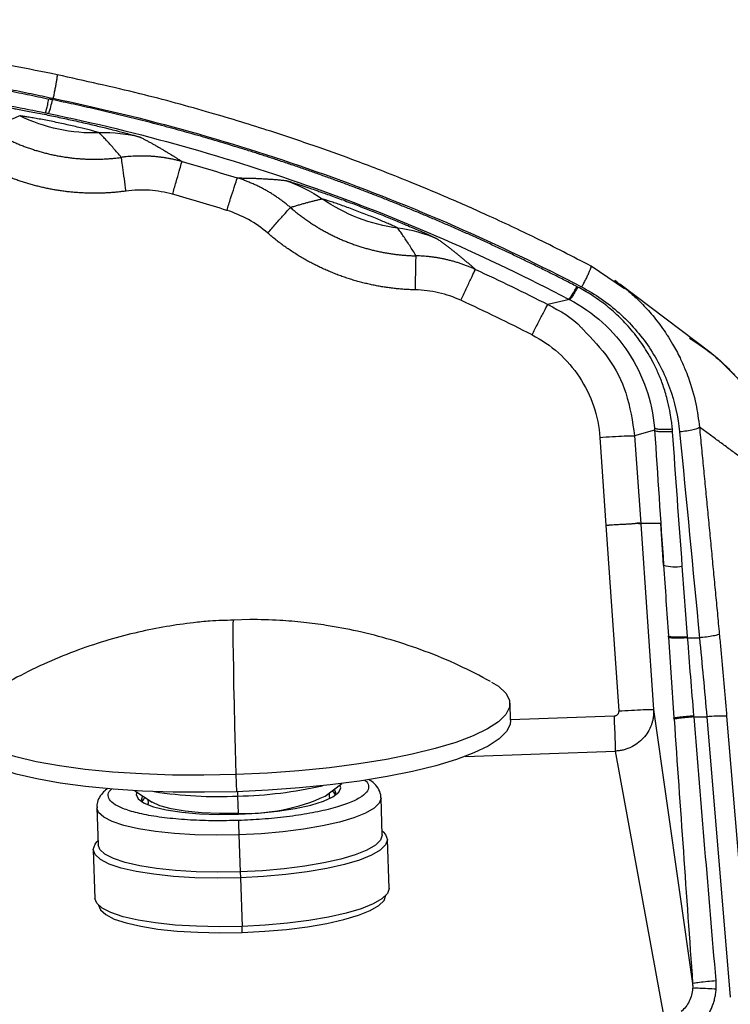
# Paper-space layout 'Web Drawing(2)' of a CAD drawing. Header units: millimetres. Extents: x 71 to 1085, y 76 to 849.
# Tile 27 of 63: x 196 to 267, y 466 to 564. Entities that reach past the tile are written whole.
import ezdxf

# ---------------------------------------------------------------- set-up
doc = ezdxf.new("R2010")
doc.units = ezdxf.units.MM
doc.layers.add('DIMENSIONS', color=140, linetype='Continuous', lineweight=25)
doc.styles.add('SLDTEXTSTYLE0', font='TXT', dxfattribs={"width": 0.75})
doc.dimstyles.new('SLDDIMSTYLE0', dxfattribs={"dimtxt": 10, "dimasz": 10, "dimexe": 0, "dimexo": 0.0625, "dimgap": 2.5, "dimtad": 0, "dimtih": 1, "dimtoh": 1, "dimdec": 1, "dimrnd": 1e-09, "dimzin": 4, "dimdsep": 46, "dimtxsty": 'SLDTEXTSTYLE0', "dimsah": 1, "dimcen": 0.09, "dimadec": 0, "dimazin": 1, "dimtfac": 1, "dimtdec": 1, "dimtofl": 0, "dimtmove": 0, "dimatfit": 3, "dimfxl": 0, "dimfrac": 2, "dimtolj": 1, "dimtzin": 12, "dimarcsym": 0})

# ---------------------------------------------------------------- blocks, each defined once
blk = doc.blocks.new('_D_16')
at = {"layer": 'DIMENSIONS'}
for p, q in [((182.515, 524.094), (182.515, 580.423)), ((592.475, 515.809), (592.475, 580.423)), ((370.87, 578.72), (367.823, 578.72)), ((367.823, 578.72), (367.823, 562.845)), ((404.12, 578.72), (407.167, 578.72)), ((407.167, 578.72), (407.167, 562.845)), ((182.515, 577.248), (362.977, 577.248)), ((592.475, 577.248), (412.013, 577.248)), ((367.823, 562.845), (370.87, 562.845)), ((407.167, 562.845), (404.12, 562.845))]:
    blk.add_line(p, q, dxfattribs=at)
for points in [[(182.515, 577.248), (192.515, 575.71), (192.515, 578.786)], [(592.475, 577.248), (582.475, 578.786), (582.475, 575.71)]]:
    blk.add_solid(points, dxfattribs=at)
at = {"layer": 'DIMENSIONS', "char_height": 10, "attachment_point": 1, "style": 'SLDTEXTSTYLE0'}
for s, insert in [('410.0', (370.87, 593.642)), ('16.14', (370.87, 575.736))]:
    blk.add_mtext(s, dxfattribs=dict(at, insert=insert))
blk = doc.blocks.new('_D_17')
at = {"layer": 'DIMENSIONS'}
for p, q in [((156.971, 563.392), (156.971, 616.423)), ((616.971, 565.118), (616.971, 616.423)), ((370.346, 614.72), (367.299, 614.72)), ((367.299, 614.72), (367.299, 598.845)), ((403.596, 614.72), (406.642, 614.72)), ((406.642, 614.72), (406.642, 598.845)), ((156.971, 613.248), (362.452, 613.248)), ((616.971, 613.248), (411.489, 613.248)), ((367.299, 598.845), (370.346, 598.845)), ((406.642, 598.845), (403.596, 598.845))]:
    blk.add_line(p, q, dxfattribs=at)
for points in [[(156.971, 613.248), (166.971, 611.71), (166.971, 614.787)], [(616.971, 613.248), (606.971, 614.787), (606.971, 611.71)]]:
    blk.add_solid(points, dxfattribs=at)
at = {"layer": 'DIMENSIONS', "char_height": 10, "attachment_point": 1, "style": 'SLDTEXTSTYLE0'}
for s, insert in [('460.0', (370.346, 629.642)), ('18.11', (370.346, 611.736))]:
    blk.add_mtext(s, dxfattribs=dict(at, insert=insert))

psp = doc.layouts.new('Web Drawing(2)')

# ---------------------------------------------------------------- linework, layer by layer
for p, q in [((256.295, 537.22), (252.949, 539.494)), ((255.553, 537.898), (255.322, 538.071)), ((264.989, 530.781), (255.843, 537.678)), ((250.798, 536.15), (248.626, 535.65)), ((259.316, 523.062), (257.321, 522.501)), ((253.829, 522.35), (254.436, 513.554)), ((257.321, 522.501), (257.925, 513.734)), ((258.024, 513.734), (257.925, 513.734)), ((258.024, 513.734), (257.929, 513.676)), ((257.929, 513.676), (259.21, 495.104)), ((259.927, 513.734), (258.024, 513.734)), ((260.22, 509.56), (259.927, 513.734)), ((254.436, 513.554), (255.719, 494.954)), ((218.77, 504.113), (217.115, 504.046)), ((260.705, 502.354), (260.697, 502.479)), ((262.629, 502.283), (262.62, 502.408)), ((262.629, 502.283), (263.814, 502.283)), ((244.893, 494.024), (244.833, 495.736)), ((259.21, 495.104), (263.125, 467.677)), ((255.261, 494.435), (244.891, 494.075)), ((261.272, 494.12), (261.262, 494.26)), ((263.268, 494.363), (264.55, 494.363)), ((264.55, 494.363), (266.906, 466.305)), ((266.538, 494.432), (268.894, 466.374)), ((240.344, 490.413), (255.38, 490.935)), ((255.38, 490.935), (260.278, 464.143)), ((217.35, 488.586), (217.41, 486.874)), ((226.325, 486.439), (227.968, 487.699)), ((207.252, 486.976), (208.979, 485.833)), ((208.547, 486.119), (208.562, 485.687)), ((217.63, 484.703), (217.544, 486.433)), ((226.751, 486.322), (226.733, 486.176)), ((226.751, 486.322), (226.736, 486.754)), ((232.035, 482.558), (231.906, 486.258)), ((203.423, 485.263), (203.553, 481.563)), ((208.59, 485.542), (208.562, 485.687)), ((217.633, 484.622), (217.63, 484.703)), ((217.665, 482.553), (217.794, 478.853)), ((232.127, 482.84), (232.022, 482.933)), ((203.54, 481.938), (203.441, 481.838)), ((232.722, 477.219), (232.552, 482.088)), ((203.07, 481.059), (203.24, 476.19)), ((217.794, 478.853), (217.811, 478.254)), ((217.811, 478.254), (217.981, 473.385)), ((218.005, 472.782), (217.984, 473.385))]:
    psp.add_line(p, q)
at = {"flags": 128}
for points in [[(217.07, 502.802), (217.074, 501.854), (217.088, 500.654), (217.11, 499.207), (217.141, 497.521), (217.181, 495.606), (217.229, 493.47), (217.286, 491.126), (217.35, 488.586)], [(242.993, 497.854), (243.679, 497.424), (244.416, 496.748), (244.788, 496.046), (244.788, 495.326), (244.416, 494.599), (243.679, 493.874), (242.586, 493.161), (241.152, 492.47), (239.396, 491.811), (237.341, 491.191), (235.016, 490.62), (232.453, 490.105), (229.685, 489.654), (226.75, 489.271), (223.688, 488.963), (220.541, 488.734), (217.35, 488.586)], [(217.35, 488.586), (214.159, 488.523), (211.012, 488.543), (207.95, 488.648), (205.015, 488.836), (202.247, 489.104), (199.683, 489.449), (197.359, 489.866), (195.304, 490.349), (193.548, 490.892), (192.114, 491.488), (191.02, 492.128), (190.283, 492.804), (189.912, 493.507), (189.912, 494.226), (190.283, 494.954), (191.02, 495.679), (191.557, 496.059)], [(244.893, 494.024), (244.847, 493.614), (244.476, 492.886), (243.739, 492.162), (242.646, 491.449), (241.212, 490.758), (239.455, 490.099), (237.401, 489.479), (235.076, 488.908), (232.512, 488.393), (229.745, 487.942), (226.81, 487.559), (223.748, 487.251), (220.6, 487.022), (217.41, 486.874)], [(255.261, 494.435), (255.282, 493.838), (255.302, 493.255), (255.321, 492.705), (255.338, 492.202), (255.353, 491.762), (255.365, 491.397), (255.374, 491.119), (255.38, 490.935)], [(217.41, 486.874), (214.219, 486.81), (211.071, 486.831), (208.01, 486.936), (205.075, 487.124), (202.307, 487.392), (199.743, 487.737), (197.419, 488.154), (195.364, 488.637), (193.608, 489.18), (192.173, 489.776), (191.08, 490.416), (190.343, 491.092), (189.972, 491.795), (189.926, 492.104)], [(217.624, 484.622), (219.622, 484.733), (221.544, 484.928), (223.315, 485.2), (224.868, 485.538), (226.142, 485.93), (227.088, 486.36), (227.671, 486.812), (227.868, 487.269), (227.785, 487.559)], [(227.317, 486.504), (227.385, 486.765), (227.239, 487.14)], [(207.444, 486.849), (207.38, 486.59), (207.577, 486.146), (208.16, 485.733), (209.106, 485.365), (210.38, 485.058), (211.933, 484.822), (213.704, 484.668), (215.625, 484.6), (217.624, 484.622)], [(208.018, 486.469), (207.897, 486.119), (207.984, 485.829)], [(208.283, 486.293), (208.099, 486.115), (207.953, 485.885)], [(231.906, 486.263), (231.907, 486.233), (231.731, 485.725), (231.209, 485.219), (230.354, 484.725), (229.187, 484.257), (227.735, 483.827), (226.036, 483.443), (224.13, 483.117), (222.066, 482.856), (219.893, 482.667), (217.665, 482.553)], [(227.344, 486.562), (227.213, 486.749), (226.986, 486.947)], [(217.665, 482.553), (215.437, 482.519), (213.264, 482.564), (211.199, 482.689), (209.294, 482.888), (207.594, 483.159), (206.143, 483.493), (204.975, 483.884), (204.12, 484.321), (203.598, 484.793), (203.424, 485.258)], [(217.63, 484.703), (215.739, 484.686), (213.931, 484.758), (212.284, 484.917), (210.871, 485.157), (209.754, 485.466), (208.981, 485.832), (208.979, 485.833)], [(232.035, 482.558), (232.036, 482.532), (231.86, 482.025), (231.339, 481.518), (230.483, 481.025), (229.316, 480.557), (227.864, 480.126), (226.165, 479.743), (224.26, 479.417), (222.195, 479.156), (220.022, 478.966), (217.794, 478.853)], [(232.127, 482.84), (232.371, 482.576), (232.552, 482.062), (232.371, 481.537), (231.831, 481.012), (230.946, 480.502), (229.737, 480.017), (228.235, 479.571), (226.476, 479.175), (224.503, 478.837), (222.366, 478.567), (220.117, 478.371), (217.811, 478.254)], [(217.811, 478.254), (215.505, 478.218), (213.256, 478.265), (211.118, 478.394), (209.146, 478.6), (207.387, 478.88), (205.885, 479.227), (204.676, 479.631), (203.791, 480.083), (203.251, 480.571), (203.07, 481.085), (203.251, 481.61), (203.441, 481.838)], [(217.794, 478.853), (215.566, 478.819), (213.393, 478.864), (211.328, 478.988), (209.423, 479.188), (207.724, 479.459), (206.272, 479.793), (205.104, 480.184), (204.249, 480.62), (203.728, 481.092), (203.553, 481.563)], [(232.722, 477.219), (232.722, 477.193), (232.541, 476.668), (232.001, 476.143), (231.116, 475.633), (229.907, 475.149), (228.405, 474.703), (226.646, 474.306), (224.673, 473.968), (222.536, 473.698), (220.287, 473.502), (217.981, 473.385)], [(218.005, 472.782), (220.256, 472.896), (222.452, 473.088), (224.538, 473.352), (226.464, 473.681), (228.181, 474.068), (229.648, 474.504), (230.828, 474.977), (231.692, 475.475), (232.219, 475.987), (232.396, 476.5), (232.396, 476.525)], [(217.981, 473.385), (215.675, 473.349), (213.426, 473.396), (211.289, 473.525), (209.316, 473.731), (207.557, 474.011), (206.055, 474.358), (204.846, 474.762), (203.961, 475.214), (203.421, 475.703), (203.24, 476.19)], [(203.614, 475.52), (203.79, 475.045), (204.318, 474.568), (205.182, 474.126), (206.362, 473.732), (207.828, 473.394), (209.546, 473.12), (211.471, 472.918), (213.558, 472.793), (215.753, 472.747), (218.005, 472.782)]]:
    psp.add_lwpolyline(points, dxfattribs=at)
for centre, radius, start, end in [((191.615, 557.38), 7.46, 339.67614, 350.57464), ((261.358, 513.395), 4, 253.47259, 280.58048), ((222.399, 503.264), 5.349, 171.1599, 184.95202), ((265.93, 483.302), 11.147, 86.8761, 97.11408), ((216.636, 529.08), 42.657, 271.21888, 282.73961), ((215.577, 527.56), 41.173, 261.07211, 272.73761), ((268.662, 488.846), 51.175, 182.20397, 182.70245), ((218.318, 503.904), 19.212, 267.94828, 294.62935), ((292.29, 485.39), 74.679, 181.07262, 182.17684)]:
    psp.add_arc(centre, radius, start, end)
for points, knots in [([(162.352, 562.479), (162.419, 562.487), (162.635, 562.51), (163.642, 562.532), (165.342, 562.534), (167.669, 562.492), (170.549, 562.388), (173.932, 562.2), (177.731, 561.91), (181.853, 561.503), (186.18, 560.976), (190.607, 560.329), (195.048, 559.578), (197.992, 558.99), (199.448, 558.698)], [0, 0, 0, 0, 0.038252, 0.122015, 0.207438, 0.295474, 0.384961, 0.475428, 0.566165, 0.656344, 0.745405, 0.831982, 0.916883, 1, 1, 1, 1]), ([(160.153, 561.12), (160.164, 561.12), (160.185, 561.121), (160.23, 561.122), (160.286, 561.122), (160.353, 561.122), (160.432, 561.122), (160.522, 561.121), (160.624, 561.12), (160.738, 561.118), (160.864, 561.116), (161.002, 561.113), (161.153, 561.109), (161.316, 561.105), (161.491, 561.101), (161.679, 561.095), (161.88, 561.089), (162.093, 561.082), (162.319, 561.075), (162.558, 561.066), (162.81, 561.057), (163.075, 561.046), (163.353, 561.035), (164.007, 561.007), (165.193, 560.95), (167.167, 560.837), (169.629, 560.668), (172.093, 560.464), (175.089, 560.179), (177.757, 559.888), (180.477, 559.547), (182.228, 559.312), (183.825, 559.085), (185.299, 558.865), (186.693, 558.647), (188.058, 558.424), (189.4, 558.197), (190.716, 557.965), (192.005, 557.73), (193.263, 557.493), (194.489, 557.254), (195.68, 557.015), (196.835, 556.777), (197.953, 556.54), (198.684, 556.381), (199.044, 556.302)], [0, 0, 0, 0, 0.010406, 0.020879, 0.031421, 0.04203, 0.052705, 0.063447, 0.074255, 0.085128, 0.096065, 0.107066, 0.11813, 0.129257, 0.140448, 0.151703, 0.163021, 0.174404, 0.185851, 0.197362, 0.208937, 0.220577, 0.232281, 0.244049, 0.299971, 0.361472, 0.428534, 0.501156, 0.540563, 0.630672, 0.667828, 0.701399, 0.731384, 0.757783, 0.782991, 0.80756, 0.831491, 0.854784, 0.87744, 0.899463, 0.920853, 0.941605, 0.961716, 0.981182, 1, 1, 1, 1]), ([(160.058, 560.856), (160.06, 560.856), (160.067, 560.856), (160.084, 560.858), (160.118, 560.859), (160.201, 560.861), (160.448, 560.863), (161.259, 560.855), (163.324, 560.8), (166.506, 560.651), (169.668, 560.441), (172.332, 560.23), (175.238, 559.958), (178.341, 559.621), (181.078, 559.28), (183.311, 558.975), (185.592, 558.643), (188.415, 558.197), (191.12, 557.725), (193.016, 557.373), (194.179, 557.149), (195.323, 556.924), (196.446, 556.695), (197.548, 556.466), (198.274, 556.31), (198.633, 556.233)], [0, 0, 0, 0, 0.0024383, 0.0084674, 0.0148289, 0.0297079, 0.059619, 0.120089, 0.243771, 0.3710738, 0.4357721, 0.5007701, 0.5657532, 0.6304025, 0.6944294, 0.727102, 0.757623, 0.8219631, 0.8808846, 0.9016792, 0.9220976, 0.9421388, 0.9618025, 0.9810892, 1, 1, 1, 1]), ([(161.722, 558.461), (161.834, 558.488), (162.189, 558.511), (163.352, 558.541), (164.159, 558.547), (166.174, 558.529), (167.382, 558.504), (170.139, 558.404), (171.69, 558.329), (175.073, 558.11), (176.906, 557.966), (180.792, 557.593), (182.845, 557.363), (187.1, 556.809), (189.302, 556.484), (193.771, 555.738), (196.039, 555.317), (198.288, 554.856)], [0, 0, 0, 0, 0.125, 0.125, 0.25, 0.25, 0.375, 0.375, 0.5, 0.5, 0.625, 0.625, 0.75, 0.75, 0.875, 0.875, 1, 1, 1, 1]), ([(199.459, 558.656), (199.458, 558.618), (199.455, 558.541), (199.424, 558.302), (199.372, 557.975), (199.301, 557.575), (199.218, 557.141), (199.131, 556.709), (199.072, 556.434), (199.044, 556.302)], [0, 0, 0, 0, 0.135876, 0.282788, 0.433922, 0.585055, 0.731968, 0.871105, 1, 1, 1, 1]), ([(199.448, 558.698), (199.455, 558.699), (199.461, 558.699), (199.459, 558.657), (199.459, 558.656)], [0, 0, 0, 0, 0.9753278, 1, 1, 1, 1]), ([(252.949, 539.505), (251.111, 540.45), (247.667, 542.22), (242.759, 544.52), (238.515, 546.393), (234.952, 547.875), (232.004, 549.044), (229.002, 550.186), (225.345, 551.51), (220.5, 553.144), (214.528, 554.97), (207.407, 556.912), (202.231, 558.048), (199.459, 558.657)], [0, 0, 0, 0, 0.1088823, 0.2040482, 0.2854928, 0.3532204, 0.4072338, 0.4524735, 0.5223004, 0.6119698, 0.7214881, 0.8508434, 1, 1, 1, 1]), ([(198.288, 554.856), (198.295, 554.857), (198.306, 554.881), (198.343, 554.996), (198.368, 555.086), (198.43, 555.332), (198.468, 555.488), (198.548, 555.84), (198.591, 556.036), (198.633, 556.233)], [0, 0, 0, 0, 0.25, 0.25, 0.5, 0.5, 0.75, 0.75, 1, 1, 1, 1]), ([(251.527, 537.453), (251.133, 537.657), (250.347, 538.063), (249.165, 538.662), (247.984, 539.252), (246.804, 539.832), (245.625, 540.402), (244.446, 540.962), (243.269, 541.513), (242.093, 542.054), (240.918, 542.586), (239.744, 543.108), (238.572, 543.621), (237.401, 544.124), (236.231, 544.619), (235.064, 545.104), (233.898, 545.579), (232.733, 546.046), (231.571, 546.504), (230.41, 546.953), (229.252, 547.393), (228.095, 547.824), (226.941, 548.247), (225.789, 548.66), (224.639, 549.065), (223.492, 549.462), (222.347, 549.85), (221.204, 550.23), (220.064, 550.601), (218.927, 550.964), (217.792, 551.319), (216.66, 551.665), (215.531, 552.004), (214.405, 552.335), (213.282, 552.657), (212.161, 552.972), (211.044, 553.279), (209.93, 553.578), (208.819, 553.869), (207.712, 554.153), (206.608, 554.43), (205.507, 554.699), (204.409, 554.96), (203.315, 555.214), (202.225, 555.461), (201.138, 555.701), (200.055, 555.934), (199.334, 556.084), (198.974, 556.159)], [0, 0, 0, 0, 0.023795, 0.047499, 0.071112, 0.094634, 0.118065, 0.141405, 0.164652, 0.187809, 0.210874, 0.233847, 0.256729, 0.27952, 0.302219, 0.324827, 0.347343, 0.369769, 0.392102, 0.414345, 0.436496, 0.458555, 0.480523, 0.5024, 0.524185, 0.545879, 0.567482, 0.588993, 0.610412, 0.63174, 0.652977, 0.674122, 0.695176, 0.716138, 0.737009, 0.757788, 0.778475, 0.799072, 0.819576, 0.83999, 0.860311, 0.880542, 0.900681, 0.920728, 0.940684, 0.960548, 0.98032, 1, 1, 1, 1]), ([(199.044, 556.302), (208.263, 554.401), (217.35, 551.856), (235.06, 545.537), (243.687, 541.763), (252.008, 537.413)], [0, 0, 0, 0, 0.5, 0.5, 1, 1, 1, 1]), ([(191.717, 555.813), (191.723, 555.813), (191.736, 555.813), (191.769, 555.811), (191.813, 555.808), (191.868, 555.802), (191.935, 555.794), (192.015, 555.785), (192.107, 555.773), (192.212, 555.758), (192.33, 555.742), (192.592, 555.704), (193.154, 555.618), (194.033, 555.474), (194.886, 555.325), (195.732, 555.173), (196.834, 554.968), (198.317, 554.676), (199.838, 554.36), (201.355, 554.028), (202.828, 553.691), (203.918, 553.43), (204.752, 553.224), (205.591, 553.012), (206.453, 552.786), (207.037, 552.626), (207.337, 552.54), (207.507, 552.49), (207.642, 552.449), (207.742, 552.417), (207.813, 552.392), (207.836, 552.382), (207.846, 552.378)], [0, 0, 0, 0, 0.011761, 0.023679, 0.035756, 0.047994, 0.060394, 0.072959, 0.085692, 0.098597, 0.111673, 0.124923, 0.177298, 0.249951, 0.288873, 0.312578, 0.375042, 0.439039, 0.50003, 0.561004, 0.624988, 0.687431, 0.711074, 0.750065, 0.822555, 0.875095, 0.897078, 0.918582, 0.939614, 0.960187, 0.980313, 1, 1, 1, 1]), ([(195.701, 554.538), (195.6, 554.498), (195.392, 554.416), (195.084, 554.287), (194.767, 554.151), (194.444, 554.008), (194.113, 553.858), (193.774, 553.7), (193.427, 553.536), (193.071, 553.365), (192.834, 553.248), (192.713, 553.189)], [0, 0, 0, 0, 0.092, 0.188777, 0.290332, 0.396665, 0.507775, 0.623664, 0.744331, 0.869777, 1, 1, 1, 1]), ([(203.688, 552.837), (203.684, 552.839), (203.675, 552.844), (203.65, 552.853), (203.614, 552.865), (203.554, 552.884), (203.456, 552.914), (203.255, 552.971), (202.92, 553.064), (202.409, 553.196), (201.804, 553.348), (201.152, 553.503), (200.446, 553.665), (199.732, 553.821), (199.008, 553.972), (198.306, 554.11), (197.638, 554.235), (197.028, 554.343), (196.5, 554.431), (196.154, 554.484), (195.944, 554.513), (195.822, 554.529), (195.736, 554.538), (195.713, 554.538), (195.701, 554.538)], [0, 0, 0, 0, 0.0172723, 0.0344466, 0.0516439, 0.0689809, 0.1028218, 0.1369765, 0.2004901, 0.2667173, 0.324828, 0.3860975, 0.4417886, 0.5000425, 0.5560267, 0.6139764, 0.6728712, 0.7333246, 0.7975689, 0.8630362, 0.8971409, 0.9312537, 0.9654998, 1, 1, 1, 1]), ([(203.688, 552.837), (202.315, 552.798), (200.937, 552.923), (198.249, 553.495), (196.939, 553.943), (195.701, 554.538)], [0, 0, 0, 0, 0.5, 0.5, 1, 1, 1, 1]), ([(198.61, 554.789), (207.677, 552.913), (216.609, 550.407), (234.03, 544.188), (242.519, 540.475), (250.707, 536.198)], [0, 0, 0, 0, 0.5, 0.5, 1, 1, 1, 1]), ([(192.713, 553.189), (192.842, 553.11), (193.1, 552.952), (193.493, 552.727), (193.891, 552.511), (194.292, 552.305), (194.698, 552.107), (195.107, 551.92), (195.52, 551.742), (195.936, 551.573), (196.355, 551.414), (196.776, 551.265), (197.201, 551.126), (197.628, 550.996), (198.056, 550.877), (198.487, 550.767), (198.92, 550.666), (199.353, 550.576), (199.789, 550.496), (200.225, 550.425), (200.661, 550.364), (201.099, 550.313), (201.537, 550.271), (201.974, 550.24), (202.412, 550.218), (202.849, 550.205), (203.286, 550.203), (203.722, 550.21), (204.157, 550.226), (204.591, 550.252), (205.024, 550.287), (205.455, 550.331), (205.741, 550.369), (205.884, 550.387)], [0, 0, 0, 0, 0.0330278, 0.0660042, 0.0989293, 0.1318032, 0.1646257, 0.1973968, 0.2301167, 0.2627853, 0.2954025, 0.3279684, 0.360483, 0.3929463, 0.4253583, 0.4577189, 0.4900282, 0.5222863, 0.554493, 0.5866484, 0.6187525, 0.6508053, 0.6828067, 0.7147569, 0.7466558, 0.7785033, 0.8102996, 0.8420446, 0.8737382, 0.9053806, 0.9369717, 0.9685115, 1, 1, 1, 1]), ([(205.884, 550.387), (205.755, 550.541), (205.503, 550.84), (205.123, 551.281), (204.754, 551.7), (204.394, 552.098), (204.045, 552.473), (203.804, 552.719), (203.688, 552.837)], [0, 0, 0, 0, 0.193553, 0.376351, 0.548395, 0.709684, 0.860219, 1, 1, 1, 1]), ([(207.846, 552.378), (207.944, 552.327), (208.142, 552.225), (208.432, 552.071), (208.724, 551.915), (209.015, 551.754), (209.307, 551.591), (209.6, 551.424), (209.894, 551.254), (210.188, 551.08), (210.484, 550.903), (210.78, 550.723), (211.077, 550.539), (211.375, 550.352), (211.675, 550.161), (211.872, 550.033), (211.971, 549.968)], [0, 0, 0, 0, 0.0583139, 0.1186454, 0.1809944, 0.2453606, 0.3117444, 0.3801458, 0.4505652, 0.5230024, 0.5974574, 0.6739302, 0.7524208, 0.8329293, 0.9154557, 1, 1, 1, 1]), ([(206.358, 547.012), (206.209, 546.993), (205.912, 546.954), (205.464, 546.906), (205.015, 546.867), (204.564, 546.836), (204.112, 546.814), (203.659, 546.8), (203.205, 546.795), (202.75, 546.799), (202.295, 546.812), (201.839, 546.834), (201.384, 546.865), (200.928, 546.905), (200.473, 546.954), (200.017, 547.011), (199.563, 547.078), (199.109, 547.154), (198.656, 547.239), (198.204, 547.333), (197.754, 547.436), (197.305, 547.548), (196.857, 547.669), (196.412, 547.799), (195.968, 547.938), (195.527, 548.087), (195.088, 548.244), (194.651, 548.41), (194.217, 548.585), (193.787, 548.769), (193.359, 548.962), (192.934, 549.164), (192.514, 549.375), (192.096, 549.595), (191.683, 549.823), (191.274, 550.059), (191.005, 550.224), (190.871, 550.306)], [0, 0, 0, 0, 0.02783, 0.05571, 0.083637, 0.111611, 0.13963, 0.167693, 0.195799, 0.223947, 0.252135, 0.280365, 0.308636, 0.336948, 0.365303, 0.393699, 0.422137, 0.450618, 0.479141, 0.507707, 0.536315, 0.564967, 0.593662, 0.6224, 0.651183, 0.680009, 0.70888, 0.737795, 0.766755, 0.795759, 0.824809, 0.853903, 0.883041, 0.912221, 0.941442, 0.970702, 1, 1, 1, 1]), ([(211.971, 549.968), (211.847, 550.002), (211.6, 550.07), (211.226, 550.158), (210.854, 550.238), (210.482, 550.307), (210.111, 550.367), (209.742, 550.416), (209.375, 550.457), (209.01, 550.488), (208.648, 550.51), (208.289, 550.523), (207.933, 550.527), (207.581, 550.524), (207.233, 550.512), (206.889, 550.492), (206.55, 550.465), (206.215, 550.431), (205.994, 550.402), (205.884, 550.387)], [0, 0, 0, 0, 0.062857, 0.125311, 0.187339, 0.248918, 0.310027, 0.370645, 0.430751, 0.490327, 0.549355, 0.607817, 0.665698, 0.722983, 0.779657, 0.835708, 0.891122, 0.94589, 1, 1, 1, 1]), ([(206.358, 547.012), (206.304, 547.411), (206.245, 547.836), (206.132, 548.656), (206.077, 549.049), (205.986, 549.701), (205.949, 549.958), (205.9, 550.296), (205.887, 550.377), (205.884, 550.388)], [0, 0, 0, 0, 0.25, 0.25, 0.5, 0.5, 0.75, 0.75, 1, 1, 1, 1]), ([(211.026, 546.69), (211.136, 547.08), (211.253, 547.497), (211.481, 548.3), (211.591, 548.684), (211.774, 549.319), (211.847, 549.568), (211.943, 549.89), (211.967, 549.964), (211.971, 549.968)], [0, 0, 0, 0, 0.25, 0.25, 0.5, 0.5, 0.75, 0.75, 1, 1, 1, 1]), ([(216.466, 545.078), (216.586, 545.465), (216.716, 545.878), (216.967, 546.674), (217.088, 547.055), (217.29, 547.685), (217.371, 547.931), (217.477, 548.251), (217.504, 548.324), (217.508, 548.328)], [0, 0, 0, 0, 0.25, 0.25, 0.5, 0.5, 0.75, 0.75, 1, 1, 1, 1]), ([(217.508, 548.328), (217.661, 548.327), (217.961, 548.326), (218.417, 548.319), (218.867, 548.308), (219.313, 548.294), (219.755, 548.275), (220.193, 548.252), (220.626, 548.225), (221.056, 548.194), (221.482, 548.159), (221.904, 548.12), (222.192, 548.089), (222.333, 548.074)], [0, 0, 0, 0, 0.107627, 0.211909, 0.312849, 0.410444, 0.504697, 0.595605, 0.68317, 0.767392, 0.848271, 0.925807, 1, 1, 1, 1]), ([(222.84, 545.363), (222.741, 545.447), (222.543, 545.615), (222.237, 545.859), (221.922, 546.097), (221.598, 546.329), (221.265, 546.554), (220.923, 546.772), (220.573, 546.981), (220.215, 547.183), (219.849, 547.376), (219.475, 547.56), (219.095, 547.734), (218.707, 547.899), (218.313, 548.053), (217.914, 548.197), (217.644, 548.284), (217.508, 548.328)], [0, 0, 0, 0, 0.063149, 0.126894, 0.191218, 0.2561, 0.321519, 0.387455, 0.453885, 0.520783, 0.588126, 0.655888, 0.724041, 0.792558, 0.86141, 0.930567, 1, 1, 1, 1]), ([(222.333, 548.074), (222.339, 548.073), (222.352, 548.071), (222.385, 548.064), (222.427, 548.054), (222.48, 548.04), (222.545, 548.022), (222.622, 547.999), (222.71, 547.973), (222.811, 547.943), (222.924, 547.908), (223.174, 547.83), (223.711, 547.659), (224.548, 547.381), (225.359, 547.102), (226.163, 546.822), (227.209, 546.449), (228.613, 545.933), (230.051, 545.388), (231.483, 544.829), (232.87, 544.271), (233.896, 543.846), (234.68, 543.515), (235.468, 543.179), (236.276, 542.823), (236.823, 542.576), (237.105, 542.446), (237.263, 542.371), (237.389, 542.31), (237.483, 542.262), (237.549, 542.227), (237.57, 542.214), (237.58, 542.207)], [0, 0, 0, 0, 0.011756, 0.023671, 0.035746, 0.047982, 0.060382, 0.072948, 0.085684, 0.098591, 0.111672, 0.124927, 0.17722, 0.249955, 0.288781, 0.312583, 0.375044, 0.439025, 0.50003, 0.560998, 0.624983, 0.687426, 0.711049, 0.750061, 0.822535, 0.875091, 0.897075, 0.918579, 0.939611, 0.960185, 0.980312, 1, 1, 1, 1]), ([(211.026, 546.69), (210.27, 546.902), (209.492, 547.037), (207.925, 547.145), (207.136, 547.119), (206.358, 547.012)], [0, 0, 0, 0, 0.5, 0.5, 1, 1, 1, 1]), ([(226.035, 546.212), (225.927, 546.189), (225.707, 546.142), (225.379, 546.065), (225.042, 545.983), (224.697, 545.894), (224.343, 545.799), (223.979, 545.698), (223.607, 545.592), (223.225, 545.479), (222.97, 545.402), (222.84, 545.363)], [0, 0, 0, 0, 0.091541, 0.187975, 0.289301, 0.395519, 0.50663, 0.622633, 0.743529, 0.869318, 1, 1, 1, 1]), ([(233.585, 543.307), (233.581, 543.31), (233.573, 543.315), (233.549, 543.328), (233.516, 543.345), (233.46, 543.373), (233.368, 543.418), (233.18, 543.505), (232.866, 543.647), (232.387, 543.856), (231.818, 544.099), (231.205, 544.352), (230.54, 544.619), (229.866, 544.882), (229.181, 545.143), (228.516, 545.387), (227.882, 545.613), (227.303, 545.814), (226.8, 545.982), (226.47, 546.087), (226.269, 546.149), (226.152, 546.184), (226.069, 546.206), (226.046, 546.21), (226.035, 546.212)], [0, 0, 0, 0, 0.017271, 0.034445, 0.05164, 0.068973, 0.102814, 0.13696, 0.200505, 0.266692, 0.324845, 0.386105, 0.441825, 0.500088, 0.556087, 0.614049, 0.672946, 0.733404, 0.797625, 0.863069, 0.897164, 0.931267, 0.965506, 1, 1, 1, 1]), ([(233.585, 543.307), (232.235, 543.485), (230.907, 543.822), (228.367, 544.8), (227.155, 545.439), (226.035, 546.212)], [0, 0, 0, 0, 0.5, 0.5, 1, 1, 1, 1]), ([(220.554, 542.806), (220.817, 543.11), (221.1, 543.435), (221.648, 544.061), (221.912, 544.36), (222.355, 544.855), (222.531, 545.049), (222.768, 545.301), (222.828, 545.359), (222.84, 545.363)], [0, 0, 0, 0, 0.25, 0.25, 0.5, 0.5, 0.75, 0.75, 1, 1, 1, 1]), ([(222.84, 545.363), (222.957, 545.263), (223.192, 545.063), (223.552, 544.774), (223.916, 544.494), (224.287, 544.224), (224.662, 543.962), (225.043, 543.71), (225.428, 543.467), (225.817, 543.234), (226.21, 543.011), (226.607, 542.797), (227.008, 542.593), (227.412, 542.398), (227.82, 542.213), (228.23, 542.038), (228.643, 541.872), (229.058, 541.716), (229.475, 541.57), (229.895, 541.434), (230.316, 541.307), (230.738, 541.19), (231.162, 541.082), (231.587, 540.985), (232.012, 540.896), (232.439, 540.818), (232.865, 540.748), (233.292, 540.689), (233.718, 540.638), (234.144, 540.597), (234.57, 540.565), (234.995, 540.542), (235.278, 540.535), (235.42, 540.531)], [0, 0, 0, 0, 0.033651, 0.067208, 0.100673, 0.134045, 0.167325, 0.200511, 0.233605, 0.266606, 0.299514, 0.332329, 0.365051, 0.397681, 0.430217, 0.462661, 0.495012, 0.52727, 0.559435, 0.591508, 0.623487, 0.655374, 0.687168, 0.718869, 0.750477, 0.781992, 0.813415, 0.844744, 0.875981, 0.907125, 0.938176, 0.969135, 1, 1, 1, 1]), ([(220.554, 542.806), (219.96, 543.319), (219.313, 543.771), (217.941, 544.534), (217.215, 544.845), (216.466, 545.078)], [0, 0, 0, 0, 0.5, 0.5, 1, 1, 1, 1]), ([(235.42, 540.531), (235.313, 540.704), (235.105, 541.041), (234.79, 541.538), (234.483, 542.012), (234.182, 542.463), (233.888, 542.89), (233.683, 543.171), (233.585, 543.307)], [0, 0, 0, 0, 0.1942063, 0.3773964, 0.5495705, 0.7107288, 0.8608719, 1, 1, 1, 1]), ([(235.346, 537.124), (235.18, 537.129), (234.848, 537.138), (234.349, 537.165), (233.849, 537.202), (233.348, 537.25), (232.847, 537.309), (232.345, 537.38), (231.844, 537.461), (231.344, 537.553), (230.843, 537.657), (230.344, 537.772), (229.846, 537.898), (229.35, 538.035), (228.855, 538.184), (228.362, 538.345), (227.871, 538.516), (227.383, 538.699), (226.897, 538.894), (226.415, 539.1), (225.936, 539.317), (225.461, 539.546), (224.989, 539.786), (224.522, 540.037), (224.059, 540.3), (223.601, 540.574), (223.148, 540.86), (222.7, 541.156), (222.258, 541.464), (221.822, 541.783), (221.392, 542.113), (220.968, 542.453), (220.692, 542.688), (220.554, 542.806)], [0, 0, 0, 0, 0.030811, 0.061725, 0.092741, 0.123856, 0.15507, 0.186379, 0.217783, 0.24928, 0.28087, 0.312554, 0.344332, 0.376204, 0.408171, 0.440233, 0.472389, 0.504641, 0.536988, 0.569431, 0.60197, 0.634606, 0.667339, 0.700169, 0.733096, 0.766121, 0.799245, 0.832467, 0.865786, 0.899202, 0.93271, 0.966311, 1, 1, 1, 1]), ([(237.58, 542.207), (237.671, 542.142), (237.855, 542.009), (238.124, 541.811), (238.394, 541.609), (238.663, 541.404), (238.933, 541.196), (239.203, 540.984), (239.473, 540.768), (239.743, 540.55), (240.014, 540.327), (240.285, 540.101), (240.557, 539.872), (240.829, 539.639), (241.101, 539.402), (241.28, 539.244), (241.371, 539.164)], [0, 0, 0, 0, 0.057996, 0.118058, 0.180186, 0.244381, 0.310642, 0.37897, 0.449365, 0.521827, 0.596355, 0.67295, 0.751613, 0.832341, 0.915137, 1, 1, 1, 1]), ([(235.346, 537.124), (235.355, 537.526), (235.364, 537.956), (235.381, 538.783), (235.39, 539.179), (235.404, 539.837), (235.41, 540.097), (235.417, 540.438), (235.419, 540.52), (235.42, 540.531)], [0, 0, 0, 0, 0.25, 0.25, 0.5, 0.5, 0.75, 0.75, 1, 1, 1, 1]), ([(241.371, 539.164), (241.252, 539.217), (241.016, 539.324), (240.657, 539.471), (240.298, 539.609), (239.939, 539.736), (239.58, 539.853), (239.221, 539.96), (238.864, 540.057), (238.507, 540.145), (238.153, 540.223), (237.801, 540.292), (237.451, 540.351), (237.104, 540.402), (236.76, 540.444), (236.419, 540.478), (236.083, 540.503), (235.75, 540.522), (235.529, 540.528), (235.42, 540.531)], [0, 0, 0, 0, 0.0635142, 0.1265463, 0.1890717, 0.2510669, 0.3125093, 0.3733774, 0.4336509, 0.4933106, 0.5523383, 0.6107171, 0.6684309, 0.7254651, 0.7818059, 0.8374408, 0.8923582, 0.9465478, 1, 1, 1, 1]), ([(252.948, 539.502), (252.948, 539.5), (252.954, 539.483), (252.926, 539.375), (252.856, 539.17), (252.735, 538.878), (252.576, 538.529), (252.393, 538.151), (252.2, 537.772), (252.07, 537.529), (252.008, 537.413)], [0, 0, 0, 0, 0.0143528, 0.1513358, 0.2954528, 0.4434211, 0.5913895, 0.735507, 0.8724906, 1, 1, 1, 1]), ([(239.91, 536.075), (240.079, 536.443), (240.261, 536.836), (240.614, 537.595), (240.783, 537.957), (241.067, 538.556), (241.179, 538.79), (241.328, 539.092), (241.365, 539.161), (241.371, 539.163)], [0, 0, 0, 0, 0.25, 0.25, 0.5, 0.5, 0.75, 0.75, 1, 1, 1, 1]), ([(250.707, 536.198), (250.722, 536.192), (250.753, 536.214), (250.849, 536.326), (250.914, 536.416), (251.069, 536.653), (251.159, 536.8), (251.343, 537.117), (251.438, 537.288), (251.527, 537.453)], [0, 0, 0, 0, 0.25, 0.25, 0.5, 0.5, 0.75, 0.75, 1, 1, 1, 1]), ([(251.619, 537.405), (251.528, 537.235), (251.431, 537.062), (251.244, 536.741), (251.154, 536.595), (251, 536.361), (250.937, 536.273), (250.843, 536.165), (250.813, 536.145), (250.798, 536.15)], [0, 0, 0, 0, 0.25, 0.25, 0.5, 0.5, 0.75, 0.75, 1, 1, 1, 1]), ([(261.101, 523.199), (261.091, 523.311), (261.061, 523.628), (260.985, 524.24), (260.839, 525.123), (260.579, 526.267), (260.196, 527.52), (259.715, 528.74), (259.208, 529.805), (258.695, 530.727), (258.163, 531.568), (257.602, 532.357), (256.993, 533.118), (256.361, 533.827), (255.71, 534.484), (255.043, 535.09), (254.366, 535.647), (253.683, 536.155), (252.996, 536.616), (252.312, 537.034), (251.848, 537.283), (251.619, 537.405)], [0, 0, 0, 0, 0.0189982, 0.0536677, 0.1040052, 0.1700065, 0.2516736, 0.3248629, 0.3911047, 0.4503971, 0.5027378, 0.5587986, 0.613453, 0.6667007, 0.7185415, 0.7689747, 0.8179995, 0.8656151, 0.9118209, 0.9566175, 1, 1, 1, 1]), ([(252.008, 537.413), (253.363, 536.704), (254.628, 535.826), (256.9, 533.793), (257.909, 532.637), (259.611, 530.117), (260.305, 528.754), (261.338, 525.899), (261.676, 524.406), (261.824, 522.897)], [0, 0, 0, 0, 0.25, 0.25, 0.5, 0.5, 0.75, 0.75, 1, 1, 1, 1]), ([(255.315, 538.061), (255.443, 537.974), (256.063, 537.555), (256.813, 536.913), (257.611, 536.177), (258.154, 535.636), (258.713, 535.034), (259.282, 534.368), (259.854, 533.636), (260.279, 533.037), (260.71, 532.388), (261.223, 531.557), (261.823, 530.429), (262.334, 529.291), (262.92, 527.771), (263.492, 525.826), (263.711, 524.148), (263.812, 523.369)], [0, 0, 0, 0, 0.0263834, 0.1277645, 0.1683796, 0.2121196, 0.2589872, 0.3089735, 0.3620557, 0.4181944, 0.4347539, 0.4956595, 0.5856005, 0.6536713, 0.7096383, 0.8652975, 1, 1, 1, 1]), ([(239.91, 536.075), (239.196, 536.403), (238.448, 536.658), (236.916, 537.01), (236.132, 537.108), (235.346, 537.124)], [0, 0, 0, 0, 0.5, 0.5, 1, 1, 1, 1]), ([(247.037, 532.623), (247.221, 532.984), (247.419, 533.37), (247.802, 534.114), (247.987, 534.469), (248.295, 535.056), (248.417, 535.286), (248.579, 535.581), (248.619, 535.648), (248.626, 535.65)], [0, 0, 0, 0, 0.25, 0.25, 0.5, 0.5, 0.75, 0.75, 1, 1, 1, 1]), ([(248.626, 535.65), (249.848, 535.011), (251.162, 534.324), (252.104, 533.219), (252.169, 533.143)], [0, 0, 0, 0, 0.930713, 1, 1, 1, 1]), ([(250.798, 536.15), (251.991, 535.526), (253.103, 534.751), (255.093, 532.951), (255.972, 531.926), (257.445, 529.694), (258.04, 528.486), (258.911, 525.962), (259.188, 524.646), (259.297, 523.316)], [0, 0, 0, 0, 0.25, 0.25, 0.5, 0.5, 0.75, 0.75, 1, 1, 1, 1]), ([(247.037, 532.623), (247.993, 532.136), (248.886, 531.525), (250.488, 530.096), (251.196, 529.277), (252.379, 527.486), (252.855, 526.514), (253.543, 524.481), (253.756, 523.42), (253.829, 522.35)], [0, 0, 0, 0, 0.25, 0.25, 0.5, 0.5, 0.75, 0.75, 1, 1, 1, 1]), ([(252.169, 533.143), (253.067, 532.21), (254.853, 530.354), (256.686, 526.674), (257.1, 523.954), (257.321, 522.501)], [0, 0, 0, 0, 0.31998, 0.636866, 1, 1, 1, 1]), ([(267.447, 528.439), (266.779, 529.134), (265.382, 530.587), (263.694, 531.692), (262.814, 532.269)], [0, 0, 0, 0, 0.4781879, 1, 1, 1, 1]), ([(264.978, 530.766), (265.153, 530.635), (265.671, 530.249), (266.499, 529.473), (267.518, 528.426), (268.565, 527.155), (269.75, 525.442), (270.871, 523.345), (271.75, 520.994), (272.3, 518.82), (272.464, 517.427), (272.54, 516.775)], [0, 0, 0, 0, 0.040186, 0.118407, 0.207777, 0.308296, 0.419962, 0.58964, 0.742878, 0.879667, 1, 1, 1, 1]), ([(259.297, 523.316), (259.304, 523.285), (259.348, 523.254), (259.531, 523.203), (259.67, 523.183), (260.02, 523.161), (260.23, 523.158), (260.666, 523.169), (260.892, 523.182), (261.101, 523.199)], [0, 0, 0, 0, 0.25, 0.25, 0.5, 0.5, 0.75, 0.75, 1, 1, 1, 1]), ([(261.123, 522.918), (260.913, 522.903), (260.687, 522.894), (260.249, 522.89), (260.038, 522.895), (259.687, 522.924), (259.548, 522.946), (259.366, 522.999), (259.322, 523.031), (259.316, 523.062)], [0, 0, 0, 0, 0.25, 0.25, 0.5, 0.5, 0.75, 0.75, 1, 1, 1, 1]), ([(263.812, 523.369), (263.8, 523.334), (263.747, 523.292), (263.54, 523.203), (263.386, 523.155), (263.002, 523.064), (262.773, 523.021), (262.298, 522.948), (262.053, 522.918), (261.824, 522.897)], [0, 0, 0, 0, 0.25, 0.25, 0.5, 0.5, 0.75, 0.75, 1, 1, 1, 1]), ([(272.54, 516.775), (272.222, 517.027), (271.585, 517.533), (270.627, 518.281), (269.665, 519.025), (268.699, 519.763), (267.729, 520.495), (266.755, 521.223), (265.778, 521.944), (264.796, 522.661), (264.141, 523.132), (263.812, 523.369)], [0, 0, 0, 0, 0.1089609, 0.2184592, 0.328495, 0.4390684, 0.5501793, 0.6618279, 0.7740142, 0.8867382, 1, 1, 1, 1]), ([(263.812, 523.369), (263.879, 522.681), (264.014, 521.304), (264.214, 519.238), (264.415, 517.171), (264.614, 515.103), (264.814, 513.033), (265.012, 510.963), (265.211, 508.891), (265.408, 506.818), (265.606, 504.744), (265.737, 503.361), (265.802, 502.669)], [0, 0, 0, 0, 0.100022, 0.200033, 0.300037, 0.400035, 0.500029, 0.60002, 0.700011, 0.800003, 0.899999, 1, 1, 1, 1]), ([(253.829, 522.35), (254.237, 522.378), (254.676, 522.407), (255.526, 522.456), (255.935, 522.478), (256.614, 522.507), (256.882, 522.515), (257.231, 522.517), (257.313, 522.511), (257.321, 522.501)], [0, 0, 0, 0, 0.25, 0.25, 0.5, 0.5, 0.75, 0.75, 1, 1, 1, 1]), ([(257.577, 513.747), (257.553, 513.742), (257.504, 513.733), (257.423, 513.721), (257.336, 513.71), (257.243, 513.699), (257.146, 513.689), (257.024, 513.679), (256.875, 513.668), (256.635, 513.656), (256.332, 513.642), (255.903, 513.618), (255.55, 513.598), (255.203, 513.576), (255.001, 513.563), (254.806, 513.55), (254.697, 513.543), (254.616, 513.538), (254.552, 513.534), (254.496, 513.536), (254.455, 513.548), (254.436, 513.554)], [0, 0, 0, 0, 0.042358, 0.084353, 0.125986, 0.16726, 0.208178, 0.248743, 0.311589, 0.372896, 0.497523, 0.598208, 0.748177, 0.785333, 0.873593, 0.904958, 0.936322, 0.957109, 0.967698, 0.984812, 1, 1, 1, 1]), ([(257.929, 513.676), (257.927, 513.678), (257.923, 513.68), (257.907, 513.684), (257.889, 513.686), (257.871, 513.687), (257.855, 513.688), (257.843, 513.689), (257.825, 513.69), (257.791, 513.697), (257.734, 513.71), (257.669, 513.726), (257.615, 513.738), (257.585, 513.745), (257.577, 513.747)], [0, 0, 0, 0, 0.123302, 0.229377, 0.317942, 0.388825, 0.44194, 0.477247, 0.494732, 0.604373, 0.737717, 0.864482, 0.963293, 1, 1, 1, 1]), ([(217.115, 504.046), (216.328, 504.027), (214.99, 503.994), (212.751, 503.762), (210.358, 503.428), (207.524, 502.861), (204.575, 502.09), (201.532, 501.085), (198.45, 499.843), (195.387, 498.339), (193.115, 497.087), (191.917, 496.272), (191.681, 496.112)], [0, 0, 0, 0, 0.0874872, 0.1486728, 0.2502293, 0.3560188, 0.469807, 0.5888951, 0.7122008, 0.8388625, 0.9682691, 1, 1, 1, 1]), ([(242.884, 497.908), (241.835, 498.46), (239.706, 499.581), (236.367, 500.958), (232.971, 502.098), (229.653, 502.952), (226.731, 503.501), (224.129, 503.842), (221.578, 504.065), (219.77, 504.096), (218.77, 504.113)], [0, 0, 0, 0, 0.141182, 0.286821, 0.430064, 0.568041, 0.694902, 0.784389, 0.880832, 1, 1, 1, 1]), ([(260.697, 502.479), (260.702, 502.454), (260.749, 502.43), (260.942, 502.392), (261.09, 502.377), (261.464, 502.363), (261.688, 502.364), (262.155, 502.378), (262.396, 502.391), (262.62, 502.408)], [0, 0, 0, 0, 0.25, 0.25, 0.5, 0.5, 0.75, 0.75, 1, 1, 1, 1]), ([(262.629, 502.283), (262.405, 502.266), (262.163, 502.253), (261.696, 502.239), (261.471, 502.238), (261.098, 502.252), (260.95, 502.267), (260.757, 502.305), (260.711, 502.329), (260.705, 502.354)], [0, 0, 0, 0, 0.25, 0.25, 0.5, 0.5, 0.75, 0.75, 1, 1, 1, 1]), ([(265.802, 502.669), (265.789, 502.643), (265.735, 502.613), (265.527, 502.544), (265.373, 502.506), (264.99, 502.431), (264.761, 502.395), (264.287, 502.331), (264.042, 502.304), (263.814, 502.283)], [0, 0, 0, 0, 0.25, 0.25, 0.5, 0.5, 0.75, 0.75, 1, 1, 1, 1]), ([(265.802, 502.669), (265.826, 502.42), (265.873, 501.922), (265.943, 501.174), (266.012, 500.426), (266.08, 499.678), (266.147, 498.929), (266.214, 498.181), (266.28, 497.431), (266.346, 496.682), (266.411, 495.932), (266.475, 495.182), (266.517, 494.682), (266.538, 494.432)], [0, 0, 0, 0, 0.091087, 0.182083, 0.273005, 0.363872, 0.454703, 0.545518, 0.636335, 0.727173, 0.81805, 0.908986, 1, 1, 1, 1]), ([(255.719, 494.954), (255.719, 494.932), (255.721, 494.888), (255.712, 494.823), (255.692, 494.749), (255.656, 494.669), (255.599, 494.591), (255.527, 494.525), (255.445, 494.476), (255.355, 494.443), (255.293, 494.438), (255.261, 494.435)], [0, 0, 0, 0, 0.084899, 0.169612, 0.255625, 0.381108, 0.508829, 0.6317, 0.757032, 0.877832, 1, 1, 1, 1]), ([(259.21, 495.104), (259.213, 495.039), (259.22, 494.911), (259.217, 494.722), (259.206, 494.538), (259.187, 494.36), (259.161, 494.188), (259.128, 494.023), (259.089, 493.865), (259.045, 493.714), (258.928, 493.362), (258.679, 492.842), (258.199, 492.207), (257.611, 491.683), (257.035, 491.347), (256.547, 491.15), (256.165, 491.039), (255.775, 490.963), (255.512, 490.944), (255.38, 490.935)], [0, 0, 0, 0, 0.031366, 0.061844, 0.091434, 0.12014, 0.147964, 0.174906, 0.20097, 0.226157, 0.250468, 0.379004, 0.500265, 0.62749, 0.750329, 0.813102, 0.875627, 0.937923, 1, 1, 1, 1]), ([(255.719, 494.954), (256.126, 494.982), (256.565, 495.01), (257.415, 495.06), (257.824, 495.081), (258.503, 495.111), (258.771, 495.119), (259.12, 495.12), (259.202, 495.115), (259.21, 495.104)], [0, 0, 0, 0, 0.25, 0.25, 0.5, 0.5, 0.75, 0.75, 1, 1, 1, 1]), ([(261.262, 494.26), (261.265, 494.27), (261.311, 494.284), (261.509, 494.319), (261.662, 494.34), (262.051, 494.387), (262.285, 494.411), (262.772, 494.458), (263.023, 494.48), (263.257, 494.498)], [0, 0, 0, 0, 0.25, 0.25, 0.5, 0.5, 0.75, 0.75, 1, 1, 1, 1]), ([(263.268, 494.363), (263.034, 494.344), (262.783, 494.322), (262.295, 494.275), (262.061, 494.25), (261.672, 494.202), (261.519, 494.18), (261.321, 494.144), (261.275, 494.13), (261.272, 494.12)], [0, 0, 0, 0, 0.25, 0.25, 0.5, 0.5, 0.75, 0.75, 1, 1, 1, 1]), ([(230.236, 488.048), (230.312, 487.995), (230.623, 487.779), (230.719, 487.362), (230.522, 486.809), (229.816, 486.238), (228.607, 485.671), (226.912, 485.145), (224.826, 484.694), (222.489, 484.346), (220.058, 484.102), (218.419, 484.028), (217.624, 483.992)], [0, 0, 0, 0, 0.032531, 0.133493, 0.234455, 0.341465, 0.452923, 0.566747, 0.68057, 0.792029, 0.899038, 1, 1, 1, 1]), ([(231.873, 486.269), (231.877, 486.365), (231.892, 486.711), (231.602, 487.28), (231.178, 487.782), (230.8, 488.017), (230.639, 488.116)], [0, 0, 0, 0, 0.114624, 0.412683, 0.75075, 1, 1, 1, 1]), ([(204.531, 487.194), (204.386, 487.085), (204.055, 486.837), (203.683, 486.346), (203.423, 485.772), (203.447, 485.395), (203.456, 485.253)], [0, 0, 0, 0, 0.24146, 0.551148, 0.830144, 1, 1, 1, 1]), ([(217.624, 483.992), (216.828, 483.975), (215.19, 483.94), (212.759, 484.023), (210.422, 484.217), (208.336, 484.53), (206.641, 484.943), (205.433, 485.429), (204.725, 485.954), (204.533, 486.494), (204.609, 486.897), (204.888, 487.113), (204.935, 487.15)], [0, 0, 0, 0, 0.102151, 0.210421, 0.323192, 0.438356, 0.55352, 0.666291, 0.774561, 0.876712, 0.978863, 1, 1, 1, 1]), ([(263.125, 467.677), (263.129, 467.688), (263.184, 467.704), (263.417, 467.746), (263.597, 467.772), (264.055, 467.828), (264.331, 467.858), (264.905, 467.914), (265.201, 467.941), (265.476, 467.963)], [0, 0, 0, 0, 0.25, 0.25, 0.5, 0.5, 0.75, 0.75, 1, 1, 1, 1]), ([(263.127, 467.168), (263.096, 466.722), (262.98, 466.284), (262.592, 465.493), (262.32, 465.14), (261.988, 464.864)], [0, 0, 0, 0, 0.5, 0.5, 1, 1, 1, 1]), ([(265.484, 467.099), (265.213, 467.117), (264.923, 467.135), (264.36, 467.164), (264.089, 467.175), (263.634, 467.188), (263.452, 467.19), (263.206, 467.185), (263.142, 467.177), (263.127, 467.168)], [0, 0, 0, 0, 0.25, 0.25, 0.5, 0.5, 0.75, 0.75, 1, 1, 1, 1]), ([(263.453, 463.133), (263.514, 463.184), (263.636, 463.287), (263.813, 463.452), (263.984, 463.626), (264.15, 463.811), (264.31, 464.005), (264.462, 464.21), (264.607, 464.424), (264.743, 464.647), (264.895, 464.926), (265.056, 465.269), (265.213, 465.685), (265.341, 466.132), (265.438, 466.605), (265.468, 466.932), (265.484, 467.099)], [0, 0, 0, 0, 0.0519, 0.10455, 0.157948, 0.212091, 0.266975, 0.322599, 0.378964, 0.436069, 0.493911, 0.586768, 0.683807, 0.785024, 0.890423, 1, 1, 1, 1])]:
    psp.add_open_spline(points, degree=3, knots=knots)
for points in [[(198.974, 556.159), (198.86, 556.184), (198.747, 556.208), (198.633, 556.233)], [(198.974, 556.159), (198.997, 556.207), (199.02, 556.254), (199.044, 556.302)], [(198.288, 554.856), (198.396, 554.834), (198.503, 554.812), (198.61, 554.789)], [(207.846, 552.378), (206.489, 552.725), (205.076, 552.879), (203.688, 552.837)], [(211.971, 549.968), (213.825, 549.448), (215.671, 548.901), (217.508, 548.328)], [(222.333, 548.074), (223.641, 547.63), (224.898, 546.998), (226.035, 546.212)], [(216.466, 545.078), (214.66, 545.642), (212.847, 546.179), (211.026, 546.69)], [(237.58, 542.207), (236.306, 542.757), (234.948, 543.129), (233.585, 543.307)], [(241.371, 539.163), (243.813, 538.041), (246.232, 536.87), (248.626, 535.65)], [(251.619, 537.405), (251.589, 537.421), (251.558, 537.437), (251.527, 537.453)], [(247.037, 532.623), (244.686, 533.822), (242.309, 534.972), (239.91, 536.075)], [(250.707, 536.198), (250.737, 536.182), (250.768, 536.166), (250.798, 536.15)], [(259.297, 523.316), (259.304, 523.232), (259.311, 523.147), (259.316, 523.062)], [(259.316, 523.062), (259.616, 518.57), (259.917, 514.069), (260.22, 509.56)], [(261.123, 522.918), (261.116, 523.012), (261.109, 523.106), (261.101, 523.199)], [(262.093, 509.463), (261.761, 513.955), (261.439, 518.441), (261.123, 522.918)], [(261.824, 522.897), (262.496, 516.046), (263.159, 509.173), (263.814, 502.283)], [(257.925, 513.734), (257.915, 513.746), (257.794, 513.75), (257.577, 513.747)], [(257.925, 513.734), (257.926, 513.714), (257.928, 513.695), (257.929, 513.676)], [(260.22, 509.56), (260.379, 507.202), (260.537, 504.841), (260.697, 502.479)], [(262.62, 502.408), (262.442, 504.761), (262.266, 507.113), (262.093, 509.463)], [(260.705, 502.354), (260.886, 499.669), (261.072, 496.961), (261.262, 494.26)], [(263.257, 494.498), (263.041, 497.092), (262.831, 499.697), (262.629, 502.283)], [(263.814, 502.283), (264.073, 499.655), (264.319, 497.004), (264.55, 494.363)], [(261.272, 494.12), (261.89, 485.306), (262.507, 476.491), (263.125, 467.677)], [(263.268, 494.363), (263.264, 494.408), (263.26, 494.453), (263.257, 494.498)], [(265.476, 467.963), (264.744, 476.764), (263.976, 485.561), (263.268, 494.363)], [(263.125, 467.677), (263.138, 467.507), (263.138, 467.337), (263.127, 467.168)], [(265.484, 467.099), (265.504, 467.387), (265.501, 467.676), (265.476, 467.963)]]:
    psp.add_open_spline(points, degree=3)

# ---------------------------------------------------------------- dimensions: what is measured, and where the dimension line sits
at = {"layer": 'DIMENSIONS'}
for base, p1, p2, picture, middle in [((616.971, 613.248), (156.971, 562.122), (616.971, 563.848), '_D_17', (386.971, 613.248)), ((182.515, 577.248), (592.475, 514.539), (182.515, 522.824), '_D_16', (387.495, 577.248))]:
    dim = psp.add_linear_dim(base=base, p1=p1, p2=p2, dimstyle='SLDDIMSTYLE0', dxfattribs=at)
    dim.commit()
    dim.dimension.update_dxf_attribs({"geometry": picture, "text_midpoint": middle, "dimtype": 160})

doc.saveas('drawing.dxf')
